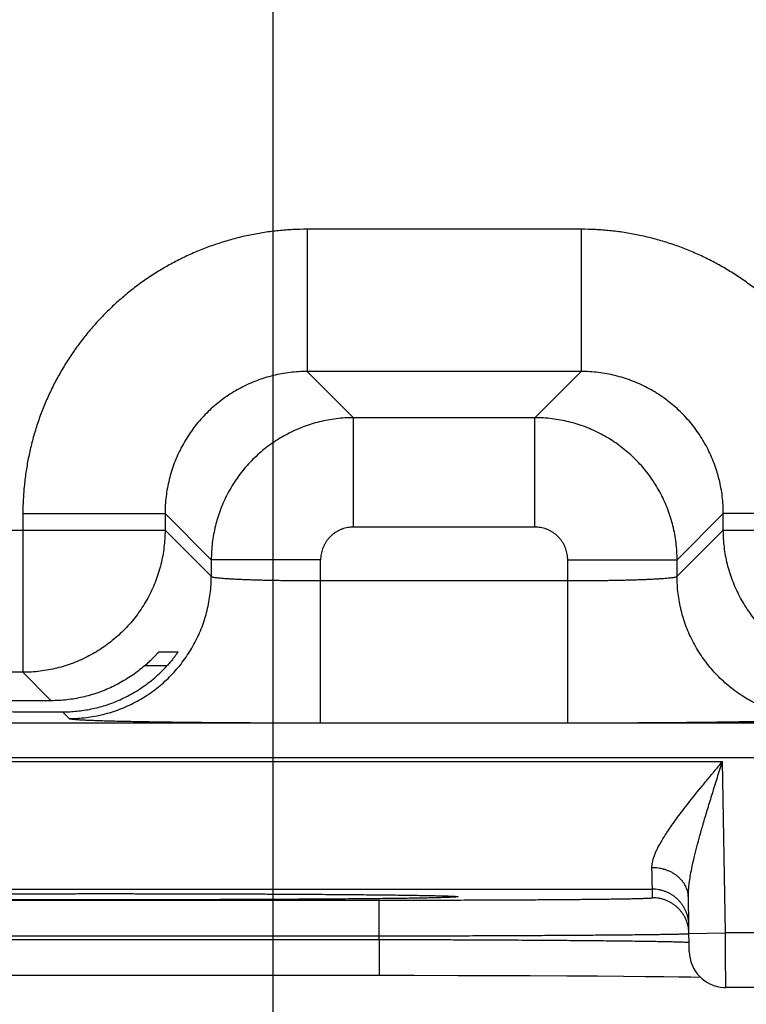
# Model space of a CAD drawing. Header units: inches. Extents: x 0 to 34, y 0 to 22.
# Tile 77 of 93: x 23.003 to 23.402, y 13.995 to 14.535. Entities that reach past the tile are written whole.
import ezdxf

# ---------------------------------------------------------------- set-up
doc = ezdxf.new("R2010")
doc.units = ezdxf.units.IN
doc.header["$LTSCALE"] = 1.87
doc.header["$MEASUREMENT"] = 0
doc.layers.get('0').update_dxf_attribs({"linetype": 'CONTINUOUS'})
doc.layers.add('DIMENSIONS', color=7, linetype='CONTINUOUS')
doc.styles.get("Standard").update_dxf_attribs({"font": 'txt', "width": 0.8})
doc.dimstyles.new('DIMSTYLE_1', dxfattribs={"dimtxt": 0.125, "dimasz": 0.18, "dimexe": 0.18, "dimexo": 0.0625, "dimgap": 0.09, "dimtad": 0, "dimtih": 1, "dimtoh": 1, "dimdec": 3, "dimzin": 4, "dimdsep": 46, "dimtxsty": 'STANDARD', "dimblk": '_FILLED', "dimblk1": '_FILLED', "dimblk2": '_FILLED', "dimcen": 0.09, "dimadec": 0, "dimazin": 0, "dimtp": 0.01, "dimtm": 0.01, "dimtfac": 1, "dimtdec": 3, "dimtofl": 0, "dimtmove": 0, "dimatfit": 3, "dimldrblk": '_FILLED', "dimfxl": 1, "dimtolj": 1, "dimtzin": 4, "dimarcsym": 0})

# ---------------------------------------------------------------- blocks, each defined once
blk = doc.blocks.new('_FILLED')
at = {"color": 0, "linetype": 'BYBLOCK'}
blk.add_solid([(0, 0), (-1, 0.1736), (-1, -0.1736)], dxfattribs=at)
blk = doc.blocks.new('*D6')
at = {"layer": 'DIMENSIONS', "color": 2, "linetype": 'CONTINUOUS'}
for p, q in [((24.5531, 14.88434), (24.5531, 15.24434)), ((23.2046, 14.88434), (24.6781, 14.88434)), ((23.8303, 14.00411), (24.6781, 14.00411)), ((24.5531, 14.00411), (24.5531, 13.64411))]:
    blk.add_line(p, q, dxfattribs=at)
at = {"layer": 'DIMENSIONS', "color": 2, "linetype": 'CONTINUOUS', "xscale": 0.18, "yscale": 0.18, "zscale": 0.18}
for p, rotation in [((24.5531, 14.88434), 270), ((24.5531, 14.00411), 90)]:
    blk.add_blockref('_FILLED', p, dxfattribs=dict(at, rotation=rotation))
at = {"layer": 'DIMENSIONS', "color": 2, "linetype": 'CONTINUOUS', "width": 0.8}
for s, p in [('[', (24.4656, 14.39783)), (']', (25.0656, 14.39783)), ('.880', (23.9406, 14.39783)), ('22.36', (24.5656, 14.39783))]:
    blk.add_text(s, height=0.125, dxfattribs=at).set_placement(p)
blk = doc.blocks.new('*D7')
at = {"layer": 'DIMENSIONS', "color": 2, "linetype": 'CONTINUOUS'}
for p, q in [((23.27371, 16.03934), (25.4281, 16.03934)), ((25.3031, 16.03934), (25.3031, 15.3166)), ((25.3031, 14.00411), (25.3031, 15.0666)), ((23.83767, 14.00411), (25.4281, 14.00411))]:
    blk.add_line(p, q, dxfattribs=at)
at = {"layer": 'DIMENSIONS', "color": 2, "linetype": 'CONTINUOUS', "xscale": 0.18, "yscale": 0.18, "zscale": 0.18}
for p, rotation in [((25.3031, 16.03934), 90), ((25.3031, 14.00411), 270)]:
    blk.add_blockref('_FILLED', p, dxfattribs=dict(at, rotation=rotation))
at = {"layer": 'DIMENSIONS', "color": 2, "linetype": 'CONTINUOUS', "width": 0.8}
for s, p in [('[', (25.3156, 15.1291)), (']', (25.8156, 15.1291)), ('2.035', (24.6906, 15.1291)), ('51.7', (25.4156, 15.1291))]:
    blk.add_text(s, height=0.125, dxfattribs=at).set_placement(p)
blk = doc.blocks.new('*D10')
at = {"layer": 'DIMENSIONS', "color": 2, "linetype": 'CONTINUOUS'}
for p, q in [((23.1421, 14.82184), (23.1421, 13.12878)), ((23.8031, 13.96857), (23.8031, 13.12878)), ((23.1421, 13.25378), (22.7821, 13.25378)), ((23.8031, 13.25378), (24.26853, 13.25378))]:
    blk.add_line(p, q, dxfattribs=at)
at = {"layer": 'DIMENSIONS', "color": 2, "linetype": 'CONTINUOUS', "xscale": 0.18, "yscale": 0.18, "zscale": 0.18}
blk.add_blockref('_FILLED', (23.1421, 13.25378), dxfattribs=at)
at = {"layer": 'DIMENSIONS', "color": 2, "linetype": 'CONTINUOUS', "xscale": 0.18, "yscale": 0.18, "zscale": 0.18, "rotation": 180}
blk.add_blockref('_FILLED', (23.8031, 13.25378), dxfattribs=at)
at = {"layer": 'DIMENSIONS', "color": 2, "linetype": 'CONTINUOUS', "width": 0.8}
for s, p in [('[', (24.85603, 13.19128)), (']', (25.45603, 13.19128)), ('.661', (24.33103, 13.19128)), ('16.79', (24.95603, 13.19128))]:
    blk.add_text(s, height=0.125, dxfattribs=at).set_placement(p)
blk = doc.blocks.new('*D11')
at = {"layer": 'DIMENSIONS', "color": 2, "linetype": 'CONTINUOUS'}
for p, q in [((22.2121, 14.82184), (22.2121, 12.37878)), ((23.1421, 14.82184), (23.1421, 12.37878)), ((22.2121, 12.50378), (21.8521, 12.50378)), ((23.1421, 12.50378), (23.70528, 12.50378))]:
    blk.add_line(p, q, dxfattribs=at)
at = {"layer": 'DIMENSIONS', "color": 2, "linetype": 'CONTINUOUS', "xscale": 0.18, "yscale": 0.18, "zscale": 0.18}
blk.add_blockref('_FILLED', (22.2121, 12.50378), dxfattribs=at)
at = {"layer": 'DIMENSIONS', "color": 2, "linetype": 'CONTINUOUS', "xscale": 0.18, "yscale": 0.18, "zscale": 0.18, "rotation": 180}
blk.add_blockref('_FILLED', (23.1421, 12.50378), dxfattribs=at)
at = {"layer": 'DIMENSIONS', "color": 2, "linetype": 'CONTINUOUS', "width": 0.8}
for s, p in [('[', (24.59278, 12.44128)), (']', (25.19278, 12.44128)), ('3x ', (23.76778, 12.44128)), ('.930', (24.06778, 12.44128)), ('23.62', (24.69278, 12.44128))]:
    blk.add_text(s, height=0.125, dxfattribs=at).set_placement(p)

msp = doc.modelspace()

# ---------------------------------------------------------------- linework, layer by layer
at = {"color": 7, "linetype": 'CONTINUOUS'}
for p, q in [((23.31126, 14.41998), (23.16095, 14.41998)), ((23.16095, 14.41998), (23.16095, 14.34199)), ((23.31126, 14.41998), (23.31126, 14.34199)), ((23.31126, 14.34199), (23.16095, 14.34199)), ((23.16095, 14.34199), (23.18632, 14.31662)), ((23.31126, 14.34199), (23.28589, 14.31662)), ((23.28589, 14.31662), (23.18632, 14.31662)), ((23.18632, 14.25663), (23.18632, 14.31662)), ((23.28589, 14.25663), (23.28589, 14.31662)), ((23.00497, 14.264), (23.08296, 14.264)), ((23.00497, 14.264), (23.00497, 14.17699)), ((23.08296, 14.264), (23.10833, 14.23863)), ((23.08296, 14.264), (23.08296, 14.25498)), ((23.38925, 14.264), (23.36388, 14.23863)), ((23.46724, 14.264), (23.38925, 14.264)), ((23.38925, 14.25498), (23.38925, 14.264)), ((22.45925, 14.25498), (23.08296, 14.25498)), ((23.08296, 14.25498), (23.10833, 14.22961)), ((23.28589, 14.25663), (23.18632, 14.25663)), ((23.36388, 14.22961), (23.38925, 14.25498)), ((23.38925, 14.25498), (23.54896, 14.25498)), ((23.16832, 14.23863), (23.10833, 14.23863)), ((23.10833, 14.23863), (23.10833, 14.22961)), ((23.16832, 14.14925), (23.16832, 14.23863)), ((23.30389, 14.23863), (23.36388, 14.23863)), ((23.30389, 14.14925), (23.30389, 14.23863)), ((23.36388, 14.22961), (23.36388, 14.23863)), ((23.16832, 14.22724), (23.30389, 14.22724)), ((23.07971, 14.18821), (23.09, 14.18821)), ((23.00497, 14.17699), (22.53724, 14.17699)), ((23.00497, 14.17699), (23.02057, 14.16139)), ((23.08403, 14.18048), (23.07166, 14.18048)), ((23.02669, 14.15527), (23.03034, 14.15162)), ((19.82842, 14.14917), (23.49879, 14.14917)), ((23.16832, 14.14925), (23.30389, 14.14925)), ((19.82842, 14.13017), (23.49879, 14.13017)), ((22.71143, 14.128), (23.38878, 14.128)), ((23.39042, 14.03411), (23.38878, 14.128)), ((22.74986, 14.058), (23.35034, 14.058)), ((23.00146, 14.0555), (23.02445, 14.05554)), ((23.02445, 14.05554), (23.04377, 14.05555)), ((23.04377, 14.05555), (23.0638, 14.05555)), ((23.0638, 14.05555), (23.08383, 14.05552)), ((23.08383, 14.05552), (23.108, 14.05547)), ((23.108, 14.05547), (23.12943, 14.0554)), ((23.12943, 14.0554), (23.14835, 14.05532)), ((23.14835, 14.05532), (23.16482, 14.05522)), ((23.16482, 14.05522), (23.17896, 14.05512)), ((23.17896, 14.05512), (23.19371, 14.05499)), ((23.19371, 14.05499), (23.20572, 14.05487)), ((23.20572, 14.05487), (23.21549, 14.05474)), ((23.21549, 14.05474), (23.22336, 14.05461)), ((23.22336, 14.05461), (23.22956, 14.05449)), ((23.22956, 14.05449), (23.23342, 14.0544)), ((23.23342, 14.0544), (23.23638, 14.05432)), ((23.23638, 14.05432), (23.23804, 14.05426)), ((23.23804, 14.05426), (23.23931, 14.05421)), ((23.23931, 14.05421), (23.23998, 14.05418)), ((23.23998, 14.05418), (23.24052, 14.05415)), ((23.24052, 14.05415), (23.24095, 14.05413)), ((23.35042, 14.05332), (23.35034, 14.058)), ((23.37059, 14.02376), (23.37007, 14.05351)), ((22.89974, 14.05201), (23.20047, 14.05201)), ((23.20047, 14.03236), (23.20047, 14.05201)), ((22.89974, 14.03236), (23.20047, 14.03236)), ((23.2005, 14.03044), (23.20047, 14.03236)), ((23.37042, 14.03376), (23.39042, 14.03411)), ((23.67412, 14.03411), (23.39042, 14.03411)), ((22.8997, 14.03044), (23.2005, 14.03044)), ((23.2005, 14.03044), (23.2005, 14.01079)), ((22.8997, 14.01079), (23.21982, 14.01078)), ((23.21982, 14.01078), (23.24371, 14.01074)), ((23.24371, 14.01074), (23.26478, 14.01069)), ((23.26478, 14.01069), (23.28331, 14.01062)), ((23.28331, 14.01062), (23.30333, 14.01052)), ((23.30333, 14.01052), (23.32026, 14.01041)), ((23.32026, 14.01041), (23.33453, 14.0103)), ((23.33453, 14.0103), (23.34652, 14.01019)), ((23.34652, 14.01019), (23.35652, 14.01007)), ((23.35652, 14.01007), (23.36475, 14.00996)), ((23.36475, 14.00996), (23.37141, 14.00985)), ((23.37141, 14.00985), (23.3767, 14.00974)), ((23.67412, 14.00411), (23.39059, 14.00411))]:
    msp.add_line(p, q, dxfattribs=at)
for points in [[(23.24095, 14.05413), (23.24126, 14.05411), (23.24138, 14.0541), (23.24147, 14.05409), (23.24154, 14.05409), (23.24157, 14.05408), (23.24158, 14.05408)], [(23.37059, 14.02376), (23.37071, 14.02189), (23.37101, 14.02003), (23.37148, 14.01822), (23.37211, 14.01645), (23.37291, 14.01475), (23.37387, 14.01314), (23.37497, 14.01162), (23.37621, 14.01021), (23.37757, 14.00892), (23.37905, 14.00777), (23.38063, 14.00676), (23.3823, 14.00591), (23.38404, 14.00521), (23.38584, 14.00468), (23.38768, 14.00432), (23.38955, 14.00413), (23.39059, 14.00411)]]:
    msp.add_lwpolyline(points, dxfattribs=at)
for points, knots in [([(23.16095, 14.41998), (23.15834, 14.41998), (23.1531, 14.41984), (23.14526, 14.41925), (23.13743, 14.41826), (23.12964, 14.41687), (23.12193, 14.41509), (23.11431, 14.41291), (23.10682, 14.41035), (23.09946, 14.40742), (23.09227, 14.40412), (23.08526, 14.40046), (23.07844, 14.39645), (23.07183, 14.3921), (23.06545, 14.38741), (23.05932, 14.38241), (23.05345, 14.37711), (23.04785, 14.37151), (23.04254, 14.36564), (23.03754, 14.35951), (23.03286, 14.35313), (23.02851, 14.34652), (23.02449, 14.3397), (23.02083, 14.33269), (23.01753, 14.3255), (23.0146, 14.31815), (23.01204, 14.31065), (23.00986, 14.30303), (23.00808, 14.29531), (23.00669, 14.28752), (23.0057, 14.27969), (23.0051, 14.27185), (23.00497, 14.26661), (23.00497, 14.264)], [0, 0, 0, 0, 0.031979, 0.064086, 0.096291, 0.128566, 0.160883, 0.193216, 0.225536, 0.257829, 0.290105, 0.322378, 0.354659, 0.386949, 0.419243, 0.451534, 0.483821, 0.516107, 0.548394, 0.580687, 0.612982, 0.645273, 0.677553, 0.709824, 0.7421, 0.774397, 0.806726, 0.839071, 0.871402, 0.903689, 0.935904, 0.968018, 1, 1, 1, 1]), ([(23.46724, 14.264), (23.46723, 14.26661), (23.4671, 14.27185), (23.46651, 14.27969), (23.46552, 14.28752), (23.46413, 14.2953), (23.46235, 14.30302), (23.46017, 14.31064), (23.45761, 14.31813), (23.45468, 14.32548), (23.45138, 14.33267), (23.44772, 14.33969), (23.44371, 14.34651), (23.43936, 14.35311), (23.43467, 14.35949), (23.42967, 14.36563), (23.42437, 14.3715), (23.41877, 14.3771), (23.4129, 14.3824), (23.40677, 14.3874), (23.40039, 14.39209), (23.39378, 14.39644), (23.38696, 14.40045), (23.37995, 14.40411), (23.37276, 14.40741), (23.3654, 14.41035), (23.35791, 14.41291), (23.35029, 14.41508), (23.34257, 14.41687), (23.33478, 14.41826), (23.32695, 14.41925), (23.31911, 14.41984), (23.31387, 14.41998), (23.31126, 14.41998)], [0, 0, 0, 0, 0.031979, 0.064086, 0.096291, 0.128566, 0.160883, 0.193216, 0.225536, 0.257829, 0.290105, 0.322378, 0.354659, 0.386949, 0.419243, 0.451534, 0.483821, 0.516107, 0.548394, 0.580687, 0.612982, 0.645273, 0.677553, 0.709824, 0.7421, 0.774397, 0.806726, 0.839071, 0.871402, 0.903689, 0.935904, 0.968018, 1, 1, 1, 1]), ([(23.16095, 14.34199), (23.15938, 14.34199), (23.15623, 14.34189), (23.15153, 14.34147), (23.14686, 14.34076), (23.14225, 14.33977), (23.13771, 14.3385), (23.13325, 14.33696), (23.12889, 14.33516), (23.12466, 14.3331), (23.12056, 14.33079), (23.1166, 14.32823), (23.11281, 14.32544), (23.1092, 14.32243), (23.10577, 14.3192), (23.10254, 14.31577), (23.09952, 14.31216), (23.09673, 14.30836), (23.09417, 14.3044), (23.09185, 14.3003), (23.08979, 14.29606), (23.08798, 14.2917), (23.08644, 14.28724), (23.08518, 14.28269), (23.08419, 14.27808), (23.08348, 14.27342), (23.08305, 14.26872), (23.08296, 14.26557), (23.08296, 14.264)], [0, 0, 0, 0, 0.038497, 0.077002, 0.115502, 0.153996, 0.19248, 0.230953, 0.26941, 0.30785, 0.346268, 0.384669, 0.423062, 0.461457, 0.499861, 0.538279, 0.576713, 0.615163, 0.653624, 0.692091, 0.730564, 0.769041, 0.807523, 0.846009, 0.884498, 0.922993, 0.961494, 1, 1, 1, 1]), ([(23.38925, 14.264), (23.38925, 14.26557), (23.38915, 14.26872), (23.38873, 14.27342), (23.38802, 14.27808), (23.38703, 14.2827), (23.38576, 14.28724), (23.38422, 14.2917), (23.38242, 14.29605), (23.38036, 14.30029), (23.37804, 14.30439), (23.37549, 14.30834), (23.3727, 14.31213), (23.36969, 14.31575), (23.36646, 14.31918), (23.36303, 14.32241), (23.35941, 14.32542), (23.35562, 14.32822), (23.35166, 14.33078), (23.34755, 14.33309), (23.34331, 14.33516), (23.33896, 14.33696), (23.3345, 14.3385), (23.32995, 14.33977), (23.32534, 14.34076), (23.32068, 14.34147), (23.31598, 14.34189), (23.31283, 14.34199), (23.31126, 14.34199)], [0, 0, 0, 0, 0.038497, 0.077002, 0.115502, 0.153996, 0.19248, 0.230953, 0.26941, 0.30785, 0.346268, 0.384669, 0.423062, 0.461457, 0.499861, 0.538279, 0.576713, 0.615163, 0.653624, 0.692091, 0.730564, 0.769041, 0.807523, 0.846009, 0.884498, 0.922993, 0.961494, 1, 1, 1, 1]), ([(23.18632, 14.31662), (23.18475, 14.31662), (23.1816, 14.31652), (23.17691, 14.31609), (23.17225, 14.31538), (23.16763, 14.31439), (23.16309, 14.31312), (23.15864, 14.31159), (23.15428, 14.30978), (23.15005, 14.30772), (23.14595, 14.3054), (23.142, 14.30285), (23.1382, 14.30006), (23.13459, 14.29705), (23.13116, 14.29382), (23.12793, 14.29039), (23.12491, 14.28677), (23.12212, 14.28298), (23.11956, 14.27902), (23.11724, 14.27491), (23.11517, 14.27067), (23.11336, 14.26632), (23.11182, 14.26186), (23.11056, 14.25732), (23.10956, 14.2527), (23.10885, 14.24804), (23.10842, 14.24334), (23.10833, 14.2402), (23.10833, 14.23863)], [0, 0, 0, 0, 0.038467, 0.07695, 0.115437, 0.153919, 0.192395, 0.230861, 0.269314, 0.307752, 0.346177, 0.384588, 0.422991, 0.461394, 0.499807, 0.538238, 0.576686, 0.615147, 0.653618, 0.692097, 0.730582, 0.76907, 0.807559, 0.846048, 0.884537, 0.923027, 0.961517, 1, 1, 1, 1]), ([(23.36388, 14.23863), (23.36388, 14.2402), (23.36378, 14.24334), (23.36335, 14.24804), (23.36264, 14.2527), (23.36165, 14.25731), (23.36038, 14.26185), (23.35885, 14.26631), (23.35704, 14.27066), (23.35498, 14.2749), (23.35266, 14.279), (23.35011, 14.28295), (23.34732, 14.28674), (23.3443, 14.29036), (23.34108, 14.29379), (23.33765, 14.29702), (23.33403, 14.30003), (23.33024, 14.30283), (23.32628, 14.30539), (23.32217, 14.30771), (23.31793, 14.30978), (23.31358, 14.31158), (23.30912, 14.31312), (23.30458, 14.31439), (23.29996, 14.31538), (23.2953, 14.31609), (23.2906, 14.31652), (23.28746, 14.31662), (23.28589, 14.31662)], [0, 0, 0, 0, 0.038467, 0.07695, 0.115437, 0.153919, 0.192395, 0.230861, 0.269314, 0.307752, 0.346177, 0.384588, 0.422991, 0.461394, 0.499807, 0.538238, 0.576686, 0.615147, 0.653618, 0.692097, 0.730582, 0.76907, 0.807559, 0.846048, 0.884537, 0.923027, 0.961517, 1, 1, 1, 1]), ([(23.08296, 14.25498), (23.08296, 14.25341), (23.08286, 14.25026), (23.08243, 14.24557), (23.08172, 14.24091), (23.08073, 14.2363), (23.07947, 14.23176), (23.07793, 14.22731), (23.07612, 14.22295), (23.07406, 14.21871), (23.07174, 14.21461), (23.06918, 14.21065), (23.06639, 14.20685), (23.06337, 14.20323), (23.06014, 14.1998), (23.05671, 14.19657), (23.05308, 14.19355), (23.04929, 14.19076), (23.04533, 14.1882), (23.04122, 14.18588), (23.03698, 14.18382), (23.03263, 14.18201), (23.02817, 14.18048), (23.02363, 14.17921), (23.01903, 14.17822), (23.01437, 14.17751), (23.00968, 14.17708), (23.00654, 14.17699), (23.00497, 14.17699)], [0, 0, 0, 0, 0.038462, 0.076924, 0.115388, 0.153851, 0.192316, 0.230781, 0.269247, 0.307713, 0.346179, 0.384646, 0.423113, 0.46158, 0.500047, 0.538514, 0.576981, 0.615448, 0.653913, 0.692381, 0.730846, 0.76931, 0.807772, 0.846237, 0.884705, 0.923155, 0.961583, 1, 1, 1, 1]), ([(23.18632, 14.25663), (23.1858, 14.25663), (23.18476, 14.25658), (23.18321, 14.25638), (23.18167, 14.25604), (23.18017, 14.25557), (23.17871, 14.25497), (23.17731, 14.25424), (23.17599, 14.2534), (23.17474, 14.25244), (23.17358, 14.25137), (23.17251, 14.25021), (23.17155, 14.24896), (23.17071, 14.24764), (23.16998, 14.24624), (23.16938, 14.24478), (23.16891, 14.24328), (23.16857, 14.24174), (23.16836, 14.24019), (23.16832, 14.23915), (23.16832, 14.23863)], [0, 0, 0, 0, 0.055001, 0.110383, 0.166, 0.221714, 0.277394, 0.333007, 0.38861, 0.444244, 0.499901, 0.555564, 0.611212, 0.666826, 0.722451, 0.778158, 0.833908, 0.889563, 0.944976, 1, 1, 1, 1]), ([(23.30389, 14.23863), (23.30389, 14.23915), (23.30384, 14.24019), (23.30364, 14.24174), (23.3033, 14.24328), (23.30283, 14.24478), (23.30223, 14.24624), (23.3015, 14.24763), (23.30066, 14.24896), (23.2997, 14.25021), (23.29863, 14.25137), (23.29747, 14.25243), (23.29622, 14.25339), (23.2949, 14.25424), (23.2935, 14.25497), (23.29204, 14.25557), (23.29054, 14.25604), (23.289, 14.25638), (23.28745, 14.25658), (23.28641, 14.25663), (23.28589, 14.25663)], [0, 0, 0, 0, 0.055001, 0.110383, 0.166, 0.221714, 0.277394, 0.333007, 0.38861, 0.444244, 0.499901, 0.555564, 0.611212, 0.666826, 0.722451, 0.778158, 0.833908, 0.889563, 0.944976, 1, 1, 1, 1]), ([(23.46724, 14.17699), (23.46566, 14.17699), (23.46252, 14.17708), (23.45783, 14.17751), (23.45317, 14.17822), (23.44856, 14.17921), (23.44402, 14.18048), (23.43957, 14.18202), (23.43521, 14.18382), (23.43097, 14.18589), (23.42687, 14.1882), (23.42291, 14.19076), (23.41911, 14.19356), (23.41549, 14.19658), (23.41206, 14.19981), (23.40883, 14.20324), (23.40581, 14.20686), (23.40302, 14.21066), (23.40046, 14.21462), (23.39814, 14.21872), (23.39608, 14.22296), (23.39427, 14.22732), (23.39274, 14.23177), (23.39147, 14.23631), (23.39048, 14.24092), (23.38977, 14.24558), (23.38934, 14.25027), (23.38925, 14.25341), (23.38925, 14.25498)], [0, 0, 0, 0, 0.038462, 0.076924, 0.115388, 0.153851, 0.192316, 0.230781, 0.269247, 0.307713, 0.346179, 0.384646, 0.423113, 0.46158, 0.500047, 0.538514, 0.576981, 0.615448, 0.653913, 0.692381, 0.730846, 0.76931, 0.807772, 0.846237, 0.884705, 0.923155, 0.961583, 1, 1, 1, 1]), ([(23.03034, 14.15162), (23.03191, 14.15162), (23.03505, 14.15171), (23.03974, 14.15214), (23.0444, 14.15285), (23.04901, 14.15384), (23.05355, 14.15511), (23.05801, 14.15665), (23.06236, 14.15845), (23.0666, 14.16052), (23.0707, 14.16283), (23.07466, 14.16539), (23.07846, 14.16819), (23.08208, 14.1712), (23.08551, 14.17444), (23.08874, 14.17787), (23.09176, 14.18149), (23.09455, 14.18528), (23.09711, 14.18924), (23.09943, 14.19335), (23.10149, 14.19759), (23.1033, 14.20194), (23.10484, 14.2064), (23.1061, 14.21093), (23.10709, 14.21554), (23.1078, 14.2202), (23.10823, 14.2249), (23.10833, 14.22804), (23.10833, 14.22961)], [0, 0, 0, 0, 0.038458, 0.076918, 0.115377, 0.153838, 0.192299, 0.23076, 0.269223, 0.307685, 0.346148, 0.384612, 0.423075, 0.461539, 0.500003, 0.538466, 0.57693, 0.615393, 0.653856, 0.692319, 0.730781, 0.769243, 0.807704, 0.846165, 0.884624, 0.923084, 0.961542, 1, 1, 1, 1]), ([(23.10833, 14.22961), (23.10836, 14.22953), (23.1086, 14.22941), (23.10904, 14.22927), (23.10974, 14.22912), (23.11068, 14.22897), (23.11186, 14.22883), (23.11327, 14.22869), (23.11492, 14.22855), (23.11679, 14.22841), (23.11887, 14.22828), (23.12117, 14.22816), (23.12366, 14.22804), (23.12633, 14.22793), (23.12919, 14.22782), (23.1322, 14.22772), (23.13537, 14.22763), (23.13867, 14.22755), (23.1421, 14.22748), (23.14564, 14.22742), (23.14927, 14.22736), (23.15299, 14.22732), (23.15676, 14.22728), (23.16059, 14.22726), (23.16445, 14.22724), (23.16703, 14.22724), (23.16832, 14.22724)], [0, 0, 0, 0, 0.00413, 0.01195, 0.023749, 0.039557, 0.05934, 0.083031, 0.110538, 0.14175, 0.176541, 0.214766, 0.256267, 0.300872, 0.348394, 0.398635, 0.451384, 0.506421, 0.563518, 0.622436, 0.68293, 0.744744, 0.80762, 0.871299, 0.935517, 1, 1, 1, 1]), ([(23.30389, 14.22724), (23.30518, 14.22724), (23.30776, 14.22724), (23.31162, 14.22726), (23.31544, 14.22728), (23.31922, 14.22732), (23.32293, 14.22736), (23.32656, 14.22742), (23.3301, 14.22748), (23.33353, 14.22755), (23.33684, 14.22763), (23.34, 14.22772), (23.34302, 14.22782), (23.34587, 14.22793), (23.34855, 14.22804), (23.35104, 14.22816), (23.35333, 14.22828), (23.35542, 14.22841), (23.35729, 14.22855), (23.35893, 14.22869), (23.36035, 14.22883), (23.36153, 14.22897), (23.36247, 14.22912), (23.36317, 14.22927), (23.36361, 14.22941), (23.36384, 14.22953), (23.36388, 14.22961)], [0, 0, 0, 0, 0.064483, 0.128701, 0.19238, 0.255256, 0.31707, 0.377564, 0.436482, 0.493579, 0.548616, 0.601365, 0.651606, 0.699128, 0.743733, 0.785234, 0.823459, 0.85825, 0.889462, 0.916969, 0.94066, 0.960443, 0.976251, 0.98805, 0.99587, 1, 1, 1, 1]), ([(23.44187, 14.15162), (23.4403, 14.15162), (23.43715, 14.15171), (23.43246, 14.15214), (23.4278, 14.15285), (23.42319, 14.15384), (23.41865, 14.15511), (23.4142, 14.15665), (23.40984, 14.15845), (23.40561, 14.16052), (23.4015, 14.16283), (23.39754, 14.16539), (23.39375, 14.16819), (23.39013, 14.1712), (23.38669, 14.17444), (23.38346, 14.17787), (23.38045, 14.18149), (23.37765, 14.18528), (23.37509, 14.18924), (23.37278, 14.19335), (23.37071, 14.19759), (23.36891, 14.20194), (23.36737, 14.2064), (23.3661, 14.21093), (23.36511, 14.21554), (23.3644, 14.2202), (23.36397, 14.2249), (23.36388, 14.22804), (23.36388, 14.22961)], [0, 0, 0, 0, 0.038458, 0.076918, 0.115377, 0.153838, 0.192299, 0.23076, 0.269223, 0.307685, 0.346148, 0.384612, 0.423075, 0.461539, 0.500003, 0.538466, 0.57693, 0.615393, 0.653856, 0.692319, 0.730781, 0.769243, 0.807704, 0.846165, 0.884624, 0.923084, 0.961542, 1, 1, 1, 1]), ([(23.07166, 14.18048), (23.07203, 14.18079), (23.07273, 14.18141), (23.07374, 14.18232), (23.07467, 14.18319), (23.07552, 14.18401), (23.07629, 14.18476), (23.07697, 14.18544), (23.07756, 14.18604), (23.07807, 14.18657), (23.07851, 14.18702), (23.07886, 14.18739), (23.07915, 14.18769), (23.07937, 14.18791), (23.07953, 14.18808), (23.07964, 14.18816), (23.07969, 14.18821), (23.07971, 14.18821)], [0, 0, 0, 0, 0.129156, 0.251572, 0.365918, 0.471753, 0.568027, 0.654065, 0.730037, 0.7957, 0.851303, 0.897496, 0.934446, 0.962591, 0.98264, 0.994937, 1, 1, 1, 1]), ([(23.09, 14.18821), (23.09002, 14.18821), (23.08999, 14.18814), (23.08995, 14.18807), (23.08984, 14.18788), (23.08969, 14.18765), (23.08948, 14.18733), (23.08922, 14.18694), (23.0889, 14.18648), (23.08851, 14.18594), (23.08805, 14.18532), (23.08753, 14.18464), (23.08695, 14.1839), (23.0863, 14.1831), (23.0856, 14.18225), (23.08483, 14.18137), (23.0843, 14.18078), (23.08403, 14.18048)], [0, 0, 0, 0, 0.003267, 0.0145, 0.034464, 0.063369, 0.101625, 0.14975, 0.207832, 0.275643, 0.353538, 0.441362, 0.538195, 0.643006, 0.755725, 0.87523, 1, 1, 1, 1]), ([(23.0501, 14.15884), (23.0515, 14.15928), (23.05427, 14.16023), (23.05835, 14.16191), (23.06237, 14.16384), (23.06629, 14.16601), (23.07012, 14.16843), (23.07383, 14.17109), (23.0774, 14.17398), (23.08082, 14.17711), (23.08298, 14.17933), (23.08403, 14.18048)], [0, 0, 0, 0, 0.107696, 0.216126, 0.325393, 0.435538, 0.546676, 0.658739, 0.77174, 0.885511, 1, 1, 1, 1]), ([(23.07166, 14.18048), (23.07058, 14.17954), (23.06836, 14.17773), (23.0649, 14.17521), (23.06134, 14.1729), (23.05768, 14.17079), (23.05393, 14.1689), (23.05139, 14.16778), (23.0501, 14.16725)], [0, 0, 0, 0, 0.169498, 0.337871, 0.505137, 0.671262, 0.836237, 1, 1, 1, 1]), ([(23.0501, 14.16725), (23.04875, 14.1667), (23.04603, 14.16567), (23.04188, 14.16436), (23.03768, 14.16329), (23.03344, 14.16245), (23.02917, 14.16185), (23.02488, 14.16148), (23.02201, 14.16139), (23.02057, 14.16139)], [0, 0, 0, 0, 0.144497, 0.288137, 0.431028, 0.573541, 0.715677, 0.857808, 1, 1, 1, 1]), ([(23.02057, 14.16139), (23.01768, 14.16138), (23.01194, 14.16136), (23.00337, 14.16132), (22.99492, 14.16128), (22.98661, 14.16123), (22.97846, 14.16117), (22.97048, 14.1611), (22.96271, 14.16103), (22.95515, 14.16095), (22.94782, 14.16086), (22.94075, 14.16077), (22.93395, 14.16067), (22.92744, 14.16057), (22.92124, 14.16046), (22.91535, 14.16035), (22.9098, 14.16023), (22.9046, 14.1601), (22.89976, 14.15998), (22.89529, 14.15984), (22.89121, 14.15971), (22.88752, 14.15957), (22.88423, 14.15943), (22.88136, 14.15928), (22.87891, 14.15914), (22.87687, 14.15899), (22.87531, 14.15885), (22.87407, 14.15869), (22.87348, 14.15858), (22.87295, 14.15843), (22.87297, 14.15835), (22.87297, 14.15834)], [0, 0, 0, 0, 0.058634, 0.116682, 0.173929, 0.230186, 0.28543, 0.339491, 0.39217, 0.44336, 0.493009, 0.540931, 0.58696, 0.631071, 0.673144, 0.713021, 0.750607, 0.785876, 0.818696, 0.848953, 0.876623, 0.901639, 0.923908, 0.943372, 0.960023, 0.973799, 0.984658, 0.992597, 0.99762, 0.999819, 1, 1, 1, 1]), ([(22.87297, 14.15834), (22.87299, 14.1583), (22.87327, 14.15808), (22.87384, 14.15806), (22.8749, 14.15786), (22.87636, 14.15774), (22.87826, 14.15758), (22.88058, 14.15744), (22.88333, 14.15729), (22.88649, 14.15715), (22.89006, 14.15701), (22.89402, 14.15687), (22.89838, 14.15674), (22.90311, 14.15661), (22.9082, 14.15649), (22.91365, 14.15636), (22.91944, 14.15625), (22.92555, 14.15614), (22.93197, 14.15603), (22.93869, 14.15593), (22.94568, 14.15584), (22.95293, 14.15575), (22.96042, 14.15567), (22.96813, 14.1556), (22.97605, 14.15553), (22.98415, 14.15547), (22.99242, 14.15541), (23.00083, 14.15537), (23.00936, 14.15533), (23.01799, 14.1553), (23.02378, 14.15528), (23.02669, 14.15527)], [0, 0, 0, 0, 0.001242, 0.00523, 0.012018, 0.02161, 0.033994, 0.049163, 0.067066, 0.087638, 0.11087, 0.1367, 0.165033, 0.195799, 0.228974, 0.264443, 0.302074, 0.34184, 0.383645, 0.427335, 0.472789, 0.519982, 0.568752, 0.618917, 0.670422, 0.723167, 0.776956, 0.831622, 0.887144, 0.94334, 1, 1, 1, 1]), ([(23.02669, 14.15527), (23.02801, 14.15527), (23.03065, 14.15533), (23.0346, 14.15563), (23.03852, 14.15612), (23.04242, 14.15681), (23.04629, 14.15771), (23.04884, 14.15844), (23.0501, 14.15884)], [0, 0, 0, 0, 0.166723, 0.3331, 0.499371, 0.665779, 0.832571, 1, 1, 1, 1]), ([(23.03034, 14.15162), (23.03042, 14.15154), (23.03077, 14.15147), (23.03142, 14.15134), (23.03247, 14.15123), (23.03387, 14.15111), (23.03564, 14.15099), (23.03777, 14.15088), (23.04024, 14.15076), (23.04306, 14.15065), (23.04622, 14.15054), (23.0497, 14.15043), (23.0535, 14.15032), (23.05761, 14.15022), (23.06202, 14.15012), (23.06671, 14.15003), (23.07168, 14.14994), (23.07691, 14.14985), (23.08238, 14.14977), (23.08809, 14.1497), (23.094, 14.14963), (23.10012, 14.14957), (23.10642, 14.14951), (23.11288, 14.14945), (23.11951, 14.14941), (23.12627, 14.14936), (23.13314, 14.14933), (23.1401, 14.1493), (23.14712, 14.14928), (23.15418, 14.14926), (23.16125, 14.14925), (23.16596, 14.14925), (23.16832, 14.14925)], [0, 0, 0, 0, 0.002378, 0.007308, 0.014869, 0.025071, 0.037905, 0.053342, 0.071326, 0.09179, 0.114676, 0.139929, 0.167486, 0.197283, 0.229249, 0.263298, 0.29933, 0.337242, 0.376933, 0.418289, 0.46119, 0.505519, 0.55118, 0.598071, 0.646089, 0.6951, 0.744934, 0.795408, 0.846337, 0.897536, 0.94882, 1, 1, 1, 1]), ([(23.30389, 14.14925), (23.30624, 14.14925), (23.31096, 14.14925), (23.31803, 14.14926), (23.32509, 14.14928), (23.33211, 14.1493), (23.33907, 14.14933), (23.34594, 14.14936), (23.3527, 14.14941), (23.35932, 14.14945), (23.36579, 14.14951), (23.37209, 14.14957), (23.3782, 14.14963), (23.38412, 14.1497), (23.38982, 14.14977), (23.3953, 14.14985), (23.40053, 14.14994), (23.40549, 14.15003), (23.41019, 14.15012), (23.4146, 14.15022), (23.41871, 14.15032), (23.42251, 14.15043), (23.42599, 14.15054), (23.42914, 14.15065), (23.43196, 14.15076), (23.43444, 14.15088), (23.43657, 14.15099), (23.43833, 14.15111), (23.43973, 14.15123), (23.44078, 14.15134), (23.44143, 14.15147), (23.44179, 14.15154), (23.44187, 14.15162)], [0, 0, 0, 0, 0.051179, 0.102463, 0.153662, 0.204591, 0.255065, 0.304899, 0.353911, 0.401928, 0.44882, 0.494481, 0.53881, 0.58171, 0.623067, 0.662757, 0.70067, 0.736701, 0.77075, 0.802717, 0.832514, 0.860071, 0.885324, 0.90821, 0.928674, 0.946658, 0.962095, 0.974929, 0.985131, 0.992692, 0.997622, 1, 1, 1, 1]), ([(23.35008, 14.0698), (23.35007, 14.07024), (23.3501, 14.07119), (23.35032, 14.07267), (23.3507, 14.07429), (23.35127, 14.07605), (23.35203, 14.07799), (23.35301, 14.08011), (23.35422, 14.08243), (23.35567, 14.08497), (23.35738, 14.08774), (23.35937, 14.09075), (23.36164, 14.09402), (23.3642, 14.09754), (23.36705, 14.10131), (23.37017, 14.10532), (23.37355, 14.10956), (23.37715, 14.11399), (23.38092, 14.11857), (23.38482, 14.12326), (23.38745, 14.12641), (23.38878, 14.128)], [0, 0, 0, 0, 0.019066, 0.040044, 0.063374, 0.089482, 0.118784, 0.15167, 0.188545, 0.22979, 0.275745, 0.326718, 0.382918, 0.444486, 0.511387, 0.583456, 0.660294, 0.741312, 0.825601, 0.91216, 1, 1, 1, 1]), ([(23.37007, 14.05351), (23.37006, 14.05434), (23.37009, 14.05614), (23.3703, 14.05903), (23.3707, 14.06238), (23.37132, 14.06623), (23.37218, 14.07065), (23.37331, 14.07569), (23.37474, 14.08139), (23.37646, 14.08778), (23.37848, 14.09483), (23.38077, 14.1025), (23.3833, 14.11069), (23.38599, 14.11925), (23.38784, 14.12506), (23.38878, 14.128)], [0, 0, 0, 0, 0.032329, 0.069712, 0.113095, 0.163458, 0.221678, 0.288549, 0.364735, 0.450607, 0.546083, 0.650496, 0.762483, 0.879821, 1, 1, 1, 1]), ([(23.35034, 14.058), (23.35034, 14.05805), (23.35034, 14.05823), (23.35033, 14.05862), (23.35031, 14.05924), (23.35029, 14.0601), (23.35027, 14.06118), (23.35024, 14.06248), (23.35021, 14.06401), (23.35017, 14.06575), (23.35012, 14.06771), (23.35009, 14.06908), (23.35008, 14.0698)], [0, 0, 0, 0, 0.012993, 0.045923, 0.098678, 0.171082, 0.26289, 0.373796, 0.503429, 0.651356, 0.817077, 1, 1, 1, 1]), ([(23.37007, 14.05351), (23.37007, 14.05399), (23.37, 14.05495), (23.36975, 14.05638), (23.36935, 14.05778), (23.36881, 14.05915), (23.36813, 14.06047), (23.36731, 14.06173), (23.36637, 14.06293), (23.3653, 14.06406), (23.36412, 14.06511), (23.36284, 14.06607), (23.36146, 14.06693), (23.36, 14.06768), (23.35846, 14.06833), (23.35686, 14.06887), (23.35521, 14.06929), (23.35352, 14.06959), (23.3518, 14.06976), (23.35065, 14.0698), (23.35008, 14.0698)], [0, 0, 0, 0, 0.0504, 0.100967, 0.151861, 0.203229, 0.255201, 0.307885, 0.361362, 0.415689, 0.470893, 0.526977, 0.583915, 0.64166, 0.700142, 0.759272, 0.818946, 0.879045, 0.939441, 1, 1, 1, 1]), ([(23.0501, 14.05217), (23.04702, 14.05217), (23.04085, 14.05217), (23.03159, 14.05218), (23.02235, 14.05219), (23.01315, 14.0522), (23.00401, 14.05222), (22.99498, 14.05224), (22.98607, 14.05226), (22.97731, 14.05229), (22.96872, 14.05233), (22.96033, 14.05236), (22.95215, 14.0524), (22.94419, 14.05244), (22.93648, 14.05249), (22.92904, 14.05254), (22.92187, 14.05259), (22.91501, 14.05265), (22.90847, 14.05271), (22.90225, 14.05277), (22.89639, 14.05283), (22.89088, 14.0529), (22.88574, 14.05296), (22.88099, 14.05303), (22.87664, 14.05311), (22.87269, 14.05318), (22.86915, 14.05326), (22.86604, 14.05333), (22.86337, 14.05341), (22.86111, 14.05348), (22.85934, 14.05358), (22.85791, 14.05359), (22.85716, 14.05381), (22.85645, 14.05367), (22.85645, 14.05405), (22.85716, 14.05391), (22.85776, 14.05409), (22.85834, 14.05412), (22.85862, 14.05413)], [0, 0, 0, 0, 0.0472, 0.094486, 0.141713, 0.188727, 0.235384, 0.281542, 0.32706, 0.371802, 0.415649, 0.458512, 0.500302, 0.540932, 0.580309, 0.618338, 0.654922, 0.689967, 0.723394, 0.755129, 0.785098, 0.813228, 0.839458, 0.863726, 0.885974, 0.906145, 0.924197, 0.940091, 0.953785, 0.965246, 0.974453, 0.981386, 0.986028, 0.988379, 0.988796, 0.99114, 0.995774, 1, 1, 1, 1]), ([(22.85917, 14.05415), (22.85978, 14.05416), (22.86111, 14.05424), (22.86336, 14.05431), (22.86603, 14.05439), (22.86914, 14.05447), (22.87268, 14.05454), (22.87663, 14.05461), (22.88098, 14.05469), (22.88573, 14.05476), (22.89086, 14.05482), (22.89637, 14.05489), (22.90224, 14.05495), (22.90845, 14.05501), (22.91499, 14.05507), (22.92185, 14.05513), (22.92902, 14.05518), (22.93646, 14.05523), (22.94417, 14.05528), (22.95212, 14.05532), (22.9603, 14.05536), (22.9687, 14.0554), (22.97728, 14.05543), (22.98604, 14.05546), (22.99496, 14.05548), (23.004, 14.0555), (23.01313, 14.05552), (23.02234, 14.05553), (23.03006, 14.05554), (23.03471, 14.05555), (23.03628, 14.05555)], [0, 0, 0, 0, 0.010179, 0.022852, 0.037994, 0.055572, 0.075538, 0.097848, 0.122453, 0.149296, 0.178308, 0.209422, 0.24257, 0.277673, 0.31465, 0.353415, 0.393882, 0.43595, 0.479508, 0.52445, 0.570676, 0.618092, 0.666602, 0.716107, 0.76648, 0.817565, 0.869203, 0.921236, 0.973502, 1, 1, 1, 1]), ([(23.03765, 14.05555), (23.03872, 14.05555), (23.04069, 14.05555), (23.04267, 14.05555), (23.04358, 14.05555)], [0, 0, 0, 0, 0.540326, 1, 1, 1, 1]), ([(23.0501, 14.05555), (23.05319, 14.05555), (23.05751, 14.05555), (23.06183, 14.05555), (23.06307, 14.05555)], [0, 0, 0, 0, 0.713278, 1, 1, 1, 1]), ([(23.24158, 14.05413), (23.24186, 14.05412), (23.24244, 14.05409), (23.24304, 14.05391), (23.24376, 14.05405), (23.24376, 14.05367), (23.24304, 14.05381), (23.2423, 14.05359), (23.24087, 14.05359), (23.2391, 14.05348), (23.23685, 14.05341), (23.23417, 14.05333), (23.23106, 14.05326), (23.22753, 14.05318), (23.22358, 14.05311), (23.21923, 14.05304), (23.21448, 14.05296), (23.20934, 14.0529), (23.20384, 14.05283), (23.19797, 14.05277), (23.19176, 14.05271), (23.18521, 14.05265), (23.17835, 14.05259), (23.17119, 14.05254), (23.16375, 14.05249), (23.15604, 14.05244), (23.14808, 14.0524), (23.1399, 14.05236), (23.13151, 14.05233), (23.12292, 14.05229), (23.11416, 14.05226), (23.10525, 14.05224), (23.09621, 14.05222), (23.08707, 14.0522), (23.07787, 14.05219), (23.06862, 14.05218), (23.05936, 14.05217), (23.05319, 14.05217), (23.0501, 14.05217)], [0, 0, 0, 0, 0.004223, 0.008865, 0.011216, 0.011633, 0.013977, 0.01861, 0.025537, 0.034738, 0.046193, 0.05988, 0.075769, 0.093817, 0.113982, 0.136223, 0.160486, 0.18671, 0.214834, 0.244797, 0.276527, 0.30995, 0.34499, 0.381569, 0.419594, 0.458967, 0.49959, 0.541374, 0.584233, 0.628081, 0.67283, 0.718362, 0.764538, 0.811214, 0.858247, 0.90549, 0.952792, 1, 1, 1, 1]), ([(23.06461, 14.05555), (23.06594, 14.05555), (23.07036, 14.05554), (23.07786, 14.05553), (23.08706, 14.05552), (23.09619, 14.0555), (23.10523, 14.05548), (23.11414, 14.05546), (23.1229, 14.05543), (23.13148, 14.0554), (23.13988, 14.05536), (23.14806, 14.05532), (23.15602, 14.05528), (23.16373, 14.05523), (23.17117, 14.05518), (23.17833, 14.05513), (23.18519, 14.05507), (23.19174, 14.05501), (23.19795, 14.05495), (23.20382, 14.05489), (23.20933, 14.05482), (23.21446, 14.05476), (23.21921, 14.05469), (23.22357, 14.05461), (23.22752, 14.05454), (23.23105, 14.05447), (23.23416, 14.05439), (23.23684, 14.05431), (23.23909, 14.05424), (23.24042, 14.05416), (23.24104, 14.05415)], [0, 0, 0, 0, 0.022739, 0.075187, 0.1274, 0.179215, 0.230477, 0.281029, 0.330717, 0.379412, 0.427014, 0.473426, 0.518547, 0.562279, 0.604512, 0.645141, 0.68406, 0.721183, 0.756427, 0.789709, 0.82095, 0.850079, 0.877031, 0.901738, 0.92414, 0.944188, 0.961839, 0.977047, 0.989775, 1, 1, 1, 1]), ([(23.20047, 14.05201), (23.20298, 14.05201), (23.20801, 14.05201), (23.21554, 14.05202), (23.22306, 14.05203), (23.23053, 14.05204), (23.23794, 14.05205), (23.24525, 14.05207), (23.25244, 14.05209), (23.2595, 14.05212), (23.26641, 14.05215), (23.27314, 14.05218), (23.27969, 14.05221), (23.28604, 14.05225), (23.29217, 14.05229), (23.29806, 14.05233), (23.3037, 14.05237), (23.30907, 14.05242), (23.31416, 14.05247), (23.31897, 14.05252), (23.32346, 14.05257), (23.32764, 14.05263), (23.3315, 14.05268), (23.33501, 14.05274), (23.33818, 14.0528), (23.341, 14.05286), (23.34345, 14.05293), (23.34554, 14.05299), (23.34726, 14.05305), (23.34856, 14.05312), (23.34959, 14.05316), (23.35003, 14.05327), (23.35042, 14.05326), (23.35042, 14.05332)], [0, 0, 0, 0, 0.050235, 0.100529, 0.150706, 0.200594, 0.250025, 0.298833, 0.346856, 0.393956, 0.440029, 0.48497, 0.528674, 0.57103, 0.611922, 0.651235, 0.688866, 0.724724, 0.758722, 0.790771, 0.820786, 0.848689, 0.874402, 0.897856, 0.919004, 0.9378, 0.954195, 0.968133, 0.979573, 0.988484, 0.994847, 0.998666, 1, 1, 1, 1]), ([(23.37034, 14.03835), (23.37033, 14.03893), (23.37026, 14.04008), (23.37001, 14.04178), (23.36961, 14.04347), (23.36906, 14.04511), (23.36838, 14.04669), (23.36757, 14.04822), (23.36662, 14.04966), (23.36556, 14.05102), (23.36438, 14.05228), (23.36309, 14.05344), (23.36172, 14.05448), (23.36025, 14.0554), (23.35872, 14.05619), (23.35712, 14.05685), (23.35547, 14.05736), (23.35378, 14.05773), (23.35207, 14.05795), (23.35092, 14.058), (23.35034, 14.058)], [0, 0, 0, 0, 0.055556, 0.111111, 0.166667, 0.222223, 0.277779, 0.333334, 0.38889, 0.444445, 0.500001, 0.555556, 0.611112, 0.666667, 0.722223, 0.777778, 0.833334, 0.888889, 0.944445, 1, 1, 1, 1]), ([(23.36981, 14.03823), (23.36977, 14.03841), (23.36957, 14.03915), (23.36915, 14.04043), (23.36846, 14.04201), (23.36765, 14.04354), (23.3667, 14.04498), (23.36564, 14.04634), (23.36446, 14.04761), (23.36318, 14.04876), (23.3618, 14.0498), (23.36033, 14.05072), (23.3588, 14.05151), (23.3572, 14.05217), (23.35555, 14.05268), (23.35386, 14.05305), (23.35215, 14.05327), (23.351, 14.05332), (23.35042, 14.05332)], [0, 0, 0, 0, 0.021655, 0.086877, 0.152099, 0.217321, 0.282543, 0.347765, 0.412988, 0.478211, 0.543434, 0.608657, 0.673881, 0.739104, 0.804328, 0.869552, 0.934776, 1, 1, 1, 1]), ([(23.37042, 14.03376), (23.37041, 14.0343), (23.37034, 14.03543), (23.37012, 14.03692), (23.36991, 14.03785), (23.36981, 14.03823)], [0, 0, 0, 0, 0.363067, 0.744925, 1, 1, 1, 1]), ([(23.20047, 14.03236), (23.20325, 14.03237), (23.20881, 14.03238), (23.21713, 14.0324), (23.22541, 14.03242), (23.23362, 14.03245), (23.24176, 14.03248), (23.24979, 14.03251), (23.25771, 14.03254), (23.26549, 14.03257), (23.27311, 14.0326), (23.28055, 14.03264), (23.2878, 14.03268), (23.29483, 14.03272), (23.30164, 14.03276), (23.30821, 14.0328), (23.31451, 14.03285), (23.32054, 14.03289), (23.32629, 14.03294), (23.33173, 14.03298), (23.33685, 14.03303), (23.34165, 14.03308), (23.34611, 14.03313), (23.35022, 14.03318), (23.35397, 14.03323), (23.35735, 14.03328), (23.36035, 14.03333), (23.36297, 14.03337), (23.36519, 14.03343), (23.36703, 14.03347), (23.36842, 14.03354), (23.36953, 14.03353), (23.36994, 14.03365), (23.37022, 14.03363)], [0, 0, 0, 0, 0.049166, 0.098215, 0.147022, 0.195466, 0.243431, 0.290803, 0.33747, 0.38332, 0.428241, 0.472121, 0.514854, 0.556339, 0.596478, 0.63518, 0.672353, 0.707911, 0.741768, 0.773843, 0.804059, 0.832346, 0.858634, 0.88286, 0.904965, 0.924894, 0.942595, 0.958026, 0.971147, 0.981929, 0.990344, 0.996372, 1, 1, 1, 1]), ([(23.39059, 14.00411), (23.39059, 14.00409), (23.39059, 14.00431), (23.39059, 14.00441), (23.39059, 14.00489), (23.39058, 14.00542), (23.39058, 14.00617), (23.39057, 14.00705), (23.39057, 14.00809), (23.39056, 14.00928), (23.39055, 14.01061), (23.39054, 14.01207), (23.39053, 14.01366), (23.39052, 14.01536), (23.39051, 14.01717), (23.3905, 14.01908), (23.39049, 14.02107), (23.39048, 14.02313), (23.39047, 14.02525), (23.39045, 14.02743), (23.39044, 14.02963), (23.39043, 14.03186), (23.39042, 14.03336), (23.39042, 14.03411)], [0, 0, 0, 0, 0.002135, 0.009961, 0.023392, 0.042352, 0.066735, 0.096404, 0.131191, 0.170898, 0.215298, 0.26414, 0.31715, 0.374029, 0.434451, 0.498072, 0.564529, 0.633427, 0.704359, 0.776905, 0.850646, 0.925154, 1, 1, 1, 1]), ([(23.2005, 14.03044), (23.20329, 14.03043), (23.20884, 14.03042), (23.21716, 14.0304), (23.22545, 14.03037), (23.23367, 14.03034), (23.2418, 14.03031), (23.24984, 14.03028), (23.25776, 14.03024), (23.26554, 14.0302), (23.27316, 14.03016), (23.28061, 14.03012), (23.28786, 14.03007), (23.29489, 14.03002), (23.3017, 14.02997), (23.30827, 14.02992), (23.31458, 14.02986), (23.32061, 14.02981), (23.32635, 14.02975), (23.33179, 14.02969), (23.33692, 14.02963), (23.34172, 14.02957), (23.34618, 14.0295), (23.35029, 14.02944), (23.35404, 14.02938), (23.35742, 14.02931), (23.36042, 14.02924), (23.36304, 14.02918), (23.36526, 14.02911), (23.36711, 14.02905), (23.3685, 14.02897), (23.3696, 14.02895), (23.37003, 14.02884), (23.3703, 14.02884)], [0, 0, 0, 0, 0.049158, 0.098201, 0.147005, 0.19545, 0.243419, 0.290796, 0.337466, 0.383314, 0.42823, 0.472105, 0.514833, 0.556314, 0.596449, 0.635144, 0.672309, 0.707856, 0.741705, 0.773773, 0.803986, 0.83227, 0.858558, 0.882785, 0.904891, 0.924822, 0.942529, 0.957966, 0.971096, 0.981887, 0.990313, 0.996354, 1, 1, 1, 1])]:
    msp.add_open_spline(points, degree=3, knots=knots, dxfattribs=at)
for points in [[(23.03628, 14.05555), (23.03673, 14.05555), (23.03719, 14.05555), (23.03765, 14.05555)], [(23.04358, 14.05555), (23.04382, 14.05555), (23.04407, 14.05555), (23.04432, 14.05555)], [(23.04432, 14.05555), (23.04625, 14.05555), (23.04817, 14.05555), (23.0501, 14.05555)], [(23.06307, 14.05555), (23.06358, 14.05555), (23.06409, 14.05555), (23.06461, 14.05555)], [(23.24104, 14.05415), (23.24122, 14.05414), (23.2414, 14.05414), (23.24158, 14.05413)], [(23.37022, 14.03363), (23.37031, 14.03362), (23.37042, 14.0336), (23.37042, 14.03367)], [(23.3703, 14.02884), (23.37039, 14.02884), (23.3705, 14.02885), (23.37051, 14.02878)]]:
    msp.add_open_spline(points, degree=3, dxfattribs=at)

# ---------------------------------------------------------------- dimensions: what is measured, and where the dimension line sits
at = {"layer": 'DIMENSIONS', "color": 2, "linetype": 'CONTINUOUS'}
for base, p1, p2, angle, picture, middle in [((25.3031, 16.03934), (23.83767, 14.00411), (23.27371, 16.03934), 90, '*D7', (25.3031, 15.1916)), ((24.5531, 14.88434), (23.8303, 14.00411), (23.2046, 14.88434), 90, '*D6', (24.5531, 14.46033)), ((23.1421, 13.25378), (23.8031, 13.96857), (23.1421, 14.82184), 180, '*D10', (24.94353, 13.25378))]:
    dim = msp.add_linear_dim(base=base, p1=p1, p2=p2, angle=angle, dimstyle='DIMSTYLE_1', dxfattribs=at)
    dim.commit()
    dim.dimension.update_dxf_attribs({"geometry": picture, "text_midpoint": middle, "dimtype": 160})
dim = msp.add_linear_dim(base=(22.2121, 12.50378), p1=(23.1421, 14.82184), p2=(22.2121, 14.82184), angle=180, text='3x <>', dimstyle='DIMSTYLE_1', dxfattribs=at)
dim.commit()
dim.dimension.update_dxf_attribs({"geometry": '*D11', "text_midpoint": (24.53028, 12.50378), "dimtype": 160})

doc.saveas('drawing.dxf')
